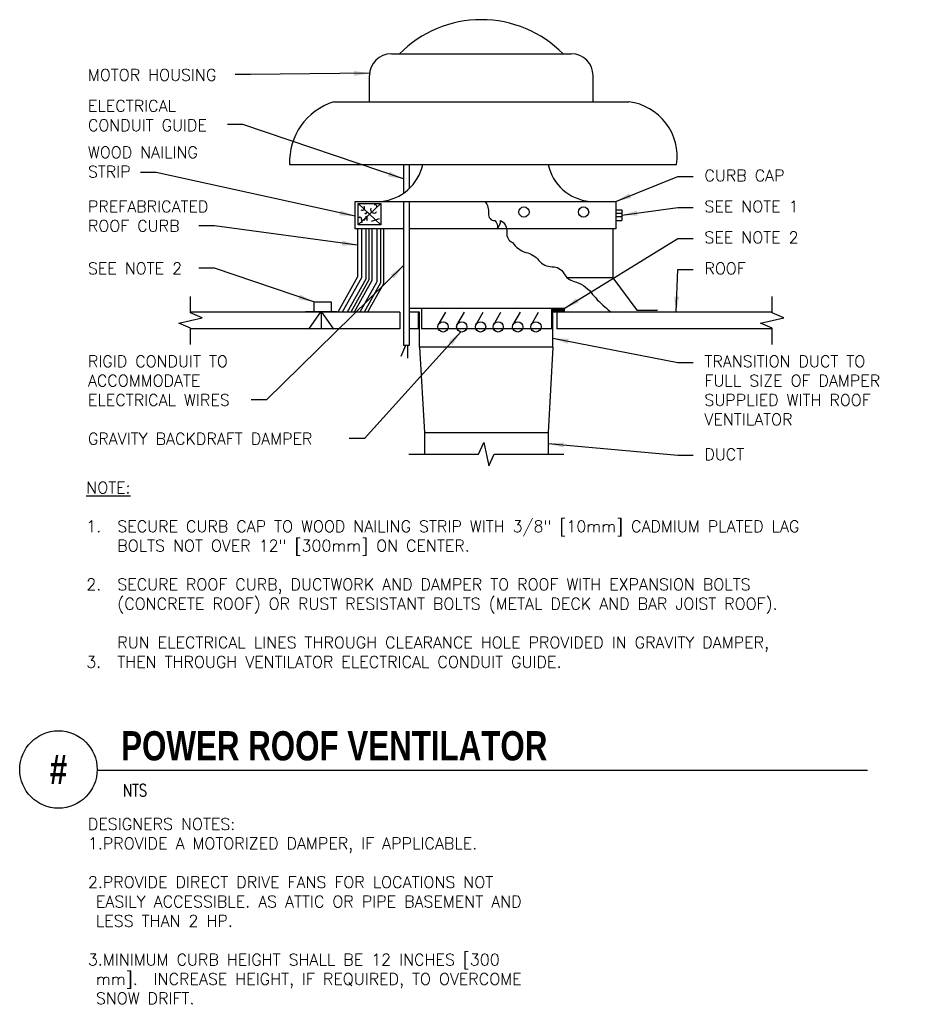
# Model space of a CAD drawing. Header units: inches. Extents: x 0.32 to 7.49, y -1.13 to 6.82.
import ezdxf
from ezdxf.enums import TextEntityAlignment as Align

# ---------------------------------------------------------------- set-up
doc = ezdxf.new("R2010")
doc.units = ezdxf.units.IN
doc.header["$MEASUREMENT"] = 0
for name, color, linetype in [('M-DETL-HEVY', 5, 'Continuous'), ('M-DETL-MEDM', 4, 'Continuous'), ('M-DETL-PATT', 8, 'Continuous'), ('M-DETL-TEXT', 2, 'Continuous')]:
    doc.layers.add(name, color=color, linetype=linetype)
doc.styles.add('BOLD', font='bold.shx', dxfattribs={"width": 0.9})
doc.styles.add('Romans', font='romans.shx')
doc.dimstyles.new('VA-Lead', dxfattribs={"dimtxt": 0.09375, "dimasz": 0.125, "dimexe": 0.125, "dimexo": 0.03125, "dimgap": 0.02, "dimtad": 1, "dimdec": 5, "dimzin": 0, "dimdsep": 46, "dimlunit": 4, "dimtxsty": 'Romans', "dimcen": 0.125, "dimclrd": 256, "dimclre": 256, "dimclrt": 256, "dimadec": 0, "dimazin": 0, "dimtfac": 1, "dimtdec": 5, "dimtofl": 0, "dimtmove": 0, "dimatfit": 3, "dimfxl": 1, "dimfrac": 2, "dimtolj": 1, "dimtzin": 0, "dimlwd": -1, "dimlwe": -1, "dimarcsym": 0})

msp = doc.modelspace()

# ---------------------------------------------------------------- linework, layer by layer
at = {"layer": 'M-DETL-HEVY', "linetype": 'Continuous'}
for p, q in [((3.324, 6.5461), (4.776, 6.5461)), ((3.148, 6.1581), (3.148, 6.3701)), ((4.952, 6.1581), (4.952, 6.3701)), ((2.8586, 6.1581), (5.2413, 6.1581)), ((2.5032, 5.6514), (5.6256, 5.6514)), ((3.4212, 5.6514), (3.4212, 5.4196)), ((3.4668, 5.6514), (3.4668, 5.4563)), ((3.0316, 5.3547), (5.1356, 5.3547)), ((3.0316, 5.1323), (3.0316, 5.3547)), ((3.4212, 5.3547), (3.4212, 4.1923)), ((3.4668, 5.3547), (3.4668, 4.1923)), ((5.1356, 5.3547), (5.1356, 5.1323)), ((3.4212, 5.1323), (3.0316, 5.1323)), ((5.1356, 5.1323), (4.1795, 5.1323)), ((5.1104, 5.1323), (5.1104, 4.7382)), ((5.1104, 4.7382), (4.7443, 4.7382)), ((5.1104, 4.7382), (5.3058, 4.4776)), ((4.7192, 4.49), (3.4668, 4.49)), ((3.5521, 4.177), (3.5521, 4.4613)), ((3.567, 4.49), (3.567, 4.3253)), ((4.6158, 4.49), (4.616, 4.3253)), ((4.6281, 4.177), (4.628, 4.49)), ((5.3058, 4.4776), (5.4706, 4.4776)), ((4.6281, 4.3253), (3.567, 4.3253)), ((3.4369, 4.1923), (3.4006, 4.1028)), ((3.4668, 4.1923), (3.4212, 4.1923)), ((3.4547, 4.1923), (3.4547, 4.0886)), ((4.6281, 4.177), (3.5521, 4.177))]:
    msp.add_line(p, q, dxfattribs=at)
msp.add_lwpolyline([(3.0554, 5.3367), (3.2386, 5.3367), (3.2386, 5.1659), (3.0554, 5.1659)], close=True, dxfattribs=at)
for centre, radius, start, end in [((4.05, 5.8925), 0.9289, 44.72037, 135.27963), ((3.324, 6.3701), 0.176, 90, 180), ((4.776, 6.3701), 0.176, 0, 90), ((3.0075, 5.6756), 0.5049, 107.14682, 182.75123), ((5.1849, 5.7162), 0.4455, 351.63255, 82.72179), ((3.2061, 5.7339), 0.3809, 275.42431, 347.48332), ((4.9611, 5.7339), 0.3809, 192.51668, 264.57569)]:
    msp.add_arc(centre, radius, start, end, dxfattribs=at)
at = {"layer": 'M-DETL-MEDM', "linetype": 'Continuous'}
for p, q in [((5.1356, 5.2875), (5.184, 5.2875)), ((5.1356, 5.259), (5.184, 5.259)), ((5.184, 5.2875), (5.184, 5.1995)), ((5.184, 5.2287), (5.1356, 5.2287)), ((5.1356, 5.1995), (5.184, 5.1995)), ((4.1795, 5.1323), (3.4668, 5.1323)), ((2.699, 4.5432), (2.8384, 4.5432)), ((2.699, 4.5432), (2.699, 4.4591)), ((2.8384, 4.5432), (2.8384, 4.4591)), ((3.3926, 4.4613), (1.7033, 4.4613)), ((2.6316, 4.4651), (2.8841, 4.4651)), ((2.7552, 4.465), (2.6558, 4.3231)), ((2.7579, 4.4651), (2.7579, 4.3231)), ((2.7579, 4.465), (2.8572, 4.3231)), ((3.3926, 4.4613), (3.3926, 4.3253)), ((3.5521, 4.4613), (3.4668, 4.4613)), ((3.7023, 4.3561), (3.7629, 4.4602)), ((3.8534, 4.3561), (3.9141, 4.4602)), ((4.0052, 4.3561), (4.0658, 4.4602)), ((4.1474, 4.3561), (4.208, 4.4602)), ((4.3048, 4.3561), (4.3655, 4.4602)), ((4.452, 4.3561), (4.5127, 4.4602)), ((6.3966, 4.4613), (4.628, 4.4613)), ((4.6595, 4.4613), (4.6595, 4.3253)), ((3.3926, 4.3253), (1.7033, 4.3253)), ((3.5521, 4.3253), (3.4668, 4.3253)), ((6.3966, 4.3253), (4.6595, 4.3253)), ((3.5521, 4.177), (3.5905, 3.4892)), ((4.6281, 4.177), (4.5897, 3.4892)), ((3.5905, 3.4892), (4.5897, 3.4892)), ((3.5905, 3.4892), (3.5905, 3.3143)), ((4.5897, 3.4892), (4.5897, 3.3143))]:
    msp.add_line(p, q, dxfattribs=at)
msp.add_lwpolyline([(4.0789, 5.3547, -0.201936), (4.1077, 5.2566), (4.1077, 5.2566, 0.441845), (4.1581, 5.1991), (4.1581, 5.1991, -0.275061), (4.1797, 5.1379), (4.1797, 5.1379, 0.224349), (4.2049, 5.2017), (4.2049, 5.2017, -0.294773), (4.2553, 5.1046), (4.2553, 5.1046, 0.314502), (4.3021, 5.0218), (4.3021, 5.0218, 0.169477), (4.41, 4.9427), (4.41, 4.9427, -0.169968), (4.5144, 4.8779), (4.5144, 4.8779, 0.231801), (4.6224, 4.8276), (4.6224, 4.8276, -0.277935), (4.716, 4.7736), (4.716, 4.7736, 0.20346), (4.7988, 4.7088), (4.7988, 4.7088, -0.161027), (4.9356, 4.6189), (4.9356, 4.6189, 0.024639), (4.986, 4.5613), (4.986, 4.5613, 0.023803), (5.0472, 4.5037), (5.0472, 4.5037, 0.003507), (5.0975, 4.4613)], format="xyb", dxfattribs=at)
for centre in [(4.3942, 5.2689), (4.8754, 5.2689), (3.7411, 4.3416), (3.8922, 4.3416), (4.044, 4.3416), (4.1862, 4.3416), (4.3436, 4.3416), (4.4908, 4.3416)]:
    msp.add_circle(centre, 0.0414, dxfattribs=at)
at = {"layer": 'M-DETL-PATT', "linetype": 'Continuous'}
for p, q in [((3.0554, 5.3367), (3.2386, 5.1659)), ((3.2386, 5.3367), (3.0554, 5.1659)), ((3.0554, 5.3367), (3.2386, 5.1659)), ((3.2386, 5.3367), (3.0554, 5.1659)), ((3.1342, 5.2156), (3.1176, 5.2366)), ((3.1342, 5.2156), (3.1176, 5.2366)), ((3.2252, 5.215), (3.1618, 5.1919)), ((3.2252, 5.215), (3.1618, 5.1919)), ((3.0515, 5.1323), (3.0515, 4.7453)), ((3.0827, 5.1323), (3.0827, 4.7371)), ((3.1179, 5.1323), (3.1179, 4.7279)), ((3.1432, 5.1323), (3.1432, 4.7213)), ((3.1664, 5.1323), (3.1664, 4.7152)), ((3.207, 5.1323), (3.207, 4.7046)), ((3.2369, 5.1323), (3.2369, 4.6967)), ((3.2612, 5.1323), (3.2612, 4.6904)), ((3.0515, 4.7453), (2.8918, 4.4613)), ((3.0827, 4.7371), (2.9276, 4.4613)), ((3.1179, 4.7279), (2.968, 4.4613)), ((3.1432, 4.7213), (2.997, 4.4613)), ((3.1664, 4.7152), (3.0236, 4.4613)), ((3.207, 4.7046), (3.0701, 4.4613)), ((3.2369, 4.6967), (3.1044, 4.4613)), ((3.2612, 4.6904), (3.1323, 4.4613)), ((3.5399, 4.4613), (3.5399, 4.3253)), ((4.7192, 4.49), (4.7192, 4.4613))]:
    msp.add_line(p, q, dxfattribs=at)
for centre, radius, start, end in [((3.1942, 5.3136), 0.0138, 344.29186, 126.33825), ((3.1942, 5.3136), 0.0138, 344.29186, 126.33825), ((3.0904, 5.3002), 0.0183, 224.75682, 45.22161), ((3.0904, 5.3002), 0.0183, 224.75682, 45.22161), ((3.1151, 5.2703), 0.0136, 231.23817, 4.14255), ((3.1151, 5.2703), 0.0136, 231.23817, 4.14255), ((3.1849, 5.2884), 0.0281, 157.02427, 316.56506), ((3.1849, 5.2884), 0.0281, 157.02427, 316.56506), ((3.07, 5.2126), 0.0141, 354.06004, 130.66579), ((3.07, 5.2126), 0.0141, 354.06004, 130.66579), ((3.1729, 5.2019), 0.0894, 174.06004, 192.54616), ((3.1729, 5.2019), 0.0894, 174.06004, 192.54616), ((3.1168, 5.2014), 0.0144, 348.19602, 191.80399), ((3.1168, 5.2014), 0.0144, 348.19602, 191.80399)]:
    msp.add_arc(centre, radius, start, end, dxfattribs=at)
for points in [[(3.5399, 4.4613), (3.5399, 4.3253), (3.5521, 4.4613), (3.5521, 4.3253)], [(4.6158, 4.49), (4.616, 4.3253), (4.628, 4.49), (4.6281, 4.3253)], [(4.628, 4.49), (4.7192, 4.49), (4.628, 4.4613), (4.7192, 4.4613)]]:
    msp.add_solid(points, dxfattribs=at)
at = {"layer": 'M-DETL-TEXT'}
msp.add_line((0.9499, 0.7641), (7.1668, 0.7641), dxfattribs=at)
for points in [[(1.7033, 4.2003), (1.7033, 4.3303), (1.6096, 4.3723), (1.797, 4.4143), (1.7033, 4.4563), (1.7033, 4.5863)], [(6.3966, 4.2003), (6.3966, 4.3303), (6.3029, 4.3723), (6.4903, 4.4143), (6.3966, 4.4563), (6.3966, 4.5863)], [(3.4655, 3.3143), (4.0271, 3.3143), (4.0691, 3.408), (4.1111, 3.2206), (4.1531, 3.3143), (4.7147, 3.3143)]]:
    msp.add_lwpolyline(points, dxfattribs=at)
msp.add_circle((0.6374, 0.769), 0.3125, dxfattribs=at)

# ---------------------------------------------------------------- texts
at = {"layer": 'M-DETL-TEXT', "width": 0.8}
for s, height, style, p in [('POWER ROOF VENTILATOR', 0.23622, 'BOLD', (1.1436, 0.8422)), ('NTS', 0.09843, 'Romans', (1.1575, 0.5523))]:
    msp.add_text(s, height=height, dxfattribs=dict(at, style=style)).set_placement(p)
at = {"layer": 'M-DETL-TEXT', "style": 'BOLD', "width": 0.8}
msp.add_text('#', height=0.2362, dxfattribs=at).set_placement((0.6374, 0.769), align=Align.MIDDLE)
at = {"layer": 'M-DETL-TEXT', "char_height": 0.09375, "attachment_point": 1, "style": 'Romans'}
for s, insert, width in [('MOTOR HOUSING', (0.8753, 6.4229), 1.322216), ('ELECTRICAL CONDUIT GUIDE', (0.8753, 6.1729), 1.254524), ('WOOD NAILING STRIP', (0.8753, 5.7979), 1.056606), ('CURB CAP', (5.8504, 5.6104), 0.874832), ('PREFABRICATED ROOF CURB', (0.8753, 5.3604), 1.121143), ('SEE NOTE 1', (5.8504, 5.3604), 1.014772), ('SEE NOTE 2', (5.8504, 5.1104), 0.958796), ('SEE NOTE 2', (0.8753, 4.8604), 1.138915), ('ROOF', (5.8504, 4.8604), 0.182604), ('RIGID CONDUIT TO ACCOMMODATE ELECTRICAL WIRES', (0.8753, 4.1104), 1.440023), ('TRANSITION DUCT TO FULL SIZE OF DAMPER SUPPLIED WITH ROOF VENTILATOR', (5.8504, 4.1104), 1.733595), ('GRAVITY BACKDRAFT DAMPER', (0.8753, 3.4854), 2.335638), ('DUCT', (5.8504, 3.3604), 0.301339), ('{\\LNOTE:\\P}\\P1.\\P\\P\\P2.\\P\\P\\P\\P3.', (0.8624, 3.0912), 3.109923), ('\\P\\PSECURE CURB CAP TO WOOD NAILING STRIP WITH 3/8" [10mm] CADMIUM PLATED LAG BOLTS NOT OVER 12" [300mm] ON CENTER.\\P\\PSECURE ROOF CURB, DUCTWORK AND DAMPER TO ROOF WITH EXPANSION BOLTS (CONCRETE ROOF) OR RUST RESISTANT BOLTS (METAL DECK AND BAR JOIST ROOF).\\P\\PRUN ELECTRICAL LINES THROUGH CLEARANCE HOLE PROVIDED IN GRAVITY DAMPER, THEN THROUGH VENTILATOR ELECTRICAL CONDUIT GUIDE.', (1.1124, 3.0912), 6.054351), ('DESIGNERS NOTES:\\P1.PROVIDE A MOTORIZED DAMPER, IF APPLICABLE.\\P\\P2.PROVIDE DIRECT DRIVE FANS FOR LOCATIONS NOT\\P EASILY ACCESSIBLE. AS ATTIC OR PIPE BASEMENT AND \\P LESS THAN 2 HP.\\P\\P3.MINIMUM CURB HEIGHT SHALL BE 12 INCHES [300 \\P mm].  INCREASE HEIGHT, IF REQUIRED, TO OVERCOME \\P SNOW DRIFT.', (0.8753, 0.3752), 4.15999)]:
    msp.add_mtext(s, dxfattribs=dict(at, insert=insert, width=width))

# ---------------------------------------------------------------- leaders
at = {"layer": 'M-DETL-TEXT'}
for points in [[(3.148, 6.3891), (2.1879, 6.3782), (2.0629, 6.3782)], [(3.4212, 5.5355), (2.1255, 5.9761), (2.0005, 5.9761)], [(3.0316, 5.2354), (1.4253, 5.5881), (1.3003, 5.5881)], [(5.1356, 5.3547), (5.6353, 5.5549), (5.7603, 5.5549)], [(5.184, 5.2435), (5.6353, 5.3049), (5.7603, 5.3049)], [(3.0515, 5.0013), (1.8963, 5.158), (1.7713, 5.158)], [(4.7192, 4.49), (5.6353, 5.0549), (5.7603, 5.0549)], [(2.699, 4.5432), (1.8963, 4.8158), (1.7713, 4.8158)], [(3.4212, 4.836), (2.3175, 3.7542), (2.1925, 3.7542)], [(5.6213, 4.4613), (5.6353, 4.8049), (5.7603, 4.8049)], [(3.8835, 4.3011), (3.1074, 3.4406), (2.9824, 3.4406)], [(4.6281, 4.2493), (5.6353, 4.0549), (5.7603, 4.0549)], [(4.5897, 3.3998), (5.6353, 3.3049), (5.7603, 3.3049)]]:
    msp.add_leader(points, dimstyle='VA-Lead', override={"dimtad": 0}, dxfattribs=at)

doc.saveas('drawing.dxf')
